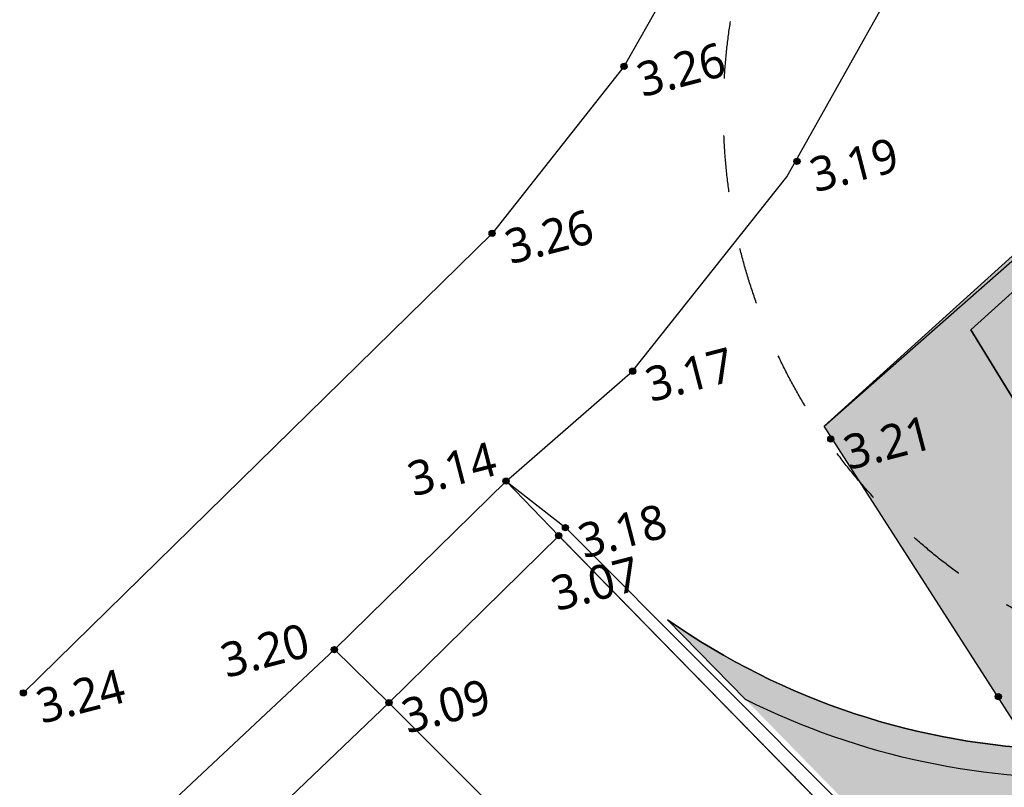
# Model space of a CAD drawing. Header units: millimetres. Extents: x 37875 to 299461, y 97699 to 271071.
# Tile 2 of 198: x 70307 to 80651, y 131351 to 139414. Entities that reach past the tile are written whole.
import ezdxf

# ---------------------------------------------------------------- set-up
doc = ezdxf.new("R2010")
doc.units = ezdxf.units.MM
for name, pattern in [('DASHDOTDOT_LINE', [1.25, 0.5, -0.25, 0, -0.25, 0, -0.25]), ('HIDDEN2X', [10, 5, -5]), ('VH-TROTTOIRBAND-SO', [15, 5, -2, 2, -2, 2, -2])]:
    doc.linetypes.add(name, pattern=pattern)
doc.layers.add('B-ME-IE-TERREINAFSCHEIDING_KUNSTMATIG_HEKWERK_RASTER-G', color=1, linetype='Continuous', lineweight=18, true_color=0xff0000)
doc.layers.add('N-ME-IE-TERREINAFSCHEIDING_KUNSTMATIG_HEKWERK_RASTER-G', color=30, linetype='IE-TERREINAFSCHEIDING_KUNSTMATIG-SO', lineweight=35, true_color=0xff7f00)
for name, color, linetype, true_color in [('Boom - stamprojectie', 7, 'HIDDEN2X', 0x009900), ('Terrein - Groen Solid', 7, 'Continuous', 0x6c9a5b), ('Terrein - Struyk Verwo - Hydro Lineo XL  0 Solid Grijs', 7, 'Continuous', 0xb6b7b4)]:
    doc.layers.add(name, color=color, linetype=linetype, true_color=true_color)
for name, color, linetype in [('Hoogte inmeting Buiten Perceel', 252, 'Continuous'), ('Terrein - Groen Gras', 10, 'Continuous'), ('Terrein - Straat Nieuw', 10, 'Continuous'), ('Terrein - Struyk Verwo - Hydro Lineo XL 0 Tegels', 250, 'Continuous'), ('Terrein - Struyk Verwo - Hydro Lineo XL 50 Tegels', 251, 'Continuous')]:
    doc.layers.add(name, color=color, linetype=linetype)
doc.layers.add('N-WE-VH-KANTOPSLUITING_TROTTOIRBAND_180X200-G', color=210, linetype='VH-TROTTOIRBAND-SO', lineweight=35)
doc.styles.add('20240327-SHE000-0150x1$0$Segoe UI', font='segoeui.ttf', dxfattribs={"height": 12})
doc.linetypes.add('IE-TERREINAFSCHEIDING_KUNSTMATIG-SO', pattern='A,4,[82,NLCS.SHX,S=0.75,R=90,X=0,Y=0],4,-2', length=10)

# ---------------------------------------------------------------- blocks, each defined once
blk = doc.blocks.new('20240327-SHE000-0150x1$0$detailpunt')
h = blk.add_hatch(color=256)
edge = h.paths.add_edge_path()
edge.add_arc((0, 0), 0.1623463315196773, 0, 360)
blk.add_circle((0, 0), 0.1623463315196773)
blk = doc.blocks.new('Hoogten Buitenperceel')
at = {"xscale": 200, "yscale": 200, "zscale": 200}
for p in [(-94549.20579475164, -44561.01976031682, 3255.672150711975), (-94549.20579475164, -44561.01976031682, 3255.672150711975), (-96331.59935900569, -45911.58112651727, 3261.704478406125), (-96331.59935900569, -45911.58112651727, 3261.704478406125), (-93041.84869909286, -45985.10346735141, 3189.290745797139), (-95266.77158033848, -47683.17561019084, 3165.718661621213), (-96844.02856463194, -48467.15994775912, 3141.25603530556), (-93430.75559157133, -48897.03126294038, 3213.867149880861), (-93430.75559157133, -48897.03126294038, 3213.867149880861), (-96452.63011664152, -49161.46109545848, 3065.482404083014), (-96363.02623921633, -49096.94950122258, 3179.158250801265), (-102310.1939154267, -49345.79034895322, 3242.169342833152), (-102310.1939154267, -49345.79034895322, 3242.169342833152), (-99034.31633388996, -49726.88479978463, 3197.580762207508), (-99034.31633388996, -49726.88479978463, 3197.580762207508), (-98619.5742508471, -50410.82059127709, 3091.018120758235), (-98619.5742508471, -50410.82059127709, 3091.018120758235), (-92406.71098461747, -51958.21146804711, 3094.530688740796), (-92406.71098461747, -51958.21146804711, 3094.530688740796)]:
    blk.add_blockref('20240327-SHE000-0150x1$0$detailpunt', p, dxfattribs=at)
at = {"style": '20240327-SHE000-0150x1$0$Segoe UI'}
for s, p in [('3.26', (-94442.93156430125, -44924.49616420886, 3255.672150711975)), ('3.26', (-96225.3251285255, -46275.05753040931, 3261.704478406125)), ('3.19', (-92935.57446861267, -46348.57987124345, 3189.290745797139)), ('3.17', (-95160.49734985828, -48046.65201402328, 3165.718661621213)), ('3.14', (-97827.0813601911, -48379.50504124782, 3141.25603530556)), ('3.21', (-93324.48136112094, -49260.50766683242, 3213.867149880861)), ('3.18', (-96256.75200876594, -49460.42590505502, 3179.158250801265)), ('3.24', (-102203.9196849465, -49709.26675284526, 3242.169342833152)), ('3.20', (-100206.8559495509, -49730.62323511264, 3197.580762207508)), ('3.07', (-96668.4475480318, -49923.32506216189, 3065.482404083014)), ('3.09', (-98513.3000203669, -50774.29699516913, 3091.018120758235)), ('3.09', (-98513.3000203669, -50774.29699516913, 3091.018120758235))]:
    blk.add_text(s, height=360, dxfattribs=at).set_placement(p)
blk = doc.blocks.new('Inmeting Terrein Buiten Perceel')
for p, q in [((-92.98906686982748, -42.94892187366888, 3.240788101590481), (-94.54651344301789, -44.55863398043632, 3.255655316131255)), ((-93.18450314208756, -46.11329059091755, 3.187879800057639), (-91.37941510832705, -44.23120259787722, 3.204381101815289)), ((-94.54651344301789, -44.55863398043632, 3.255655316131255), (-96.33159928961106, -45.91158108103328, 3.261704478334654)), ((-96.33159935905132, -45.91158112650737, 3.261704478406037), (-102.3101939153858, -49.34579034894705, 3.242169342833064)), ((-95.26677131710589, -47.68317544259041, 3.165718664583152), (-93.18450314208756, -46.11329059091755, 3.187879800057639)), ((-96.84402856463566, -48.46715994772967, 3.141256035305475), (-95.26677158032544, -47.68317561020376, 3.165718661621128))]:
    blk.add_line(p, q)
for points in [[(-96.33159935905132, -45.91158112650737, 3.261704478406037), (-102.3101939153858, -49.34579034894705, 3.242169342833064)], [(-101.2411055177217, -50.92875933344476, 3.171392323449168), (-99.0343163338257, -49.7268847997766, 3.197580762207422), (-96.84402856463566, -48.46715994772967, 3.141256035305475)], [(-96.84402856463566, -48.46715994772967, 3.141256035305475), (-96.36302623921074, -49.09694950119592, 3.17915825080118), (-93.1259851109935, -54.61626999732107, 3.169752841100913), (-91.66071500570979, -57.38215455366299, 3.201690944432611)], [(-96.84402856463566, -48.46715994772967, 3.141256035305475), (-96.45263011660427, -49.16146109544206, 3.065482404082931), (-93.27074659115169, -54.71503087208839, 2.995445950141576), (-91.79545163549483, -57.44264134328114, 3.070562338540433)], [(-96.45263011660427, -49.16146109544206, 3.065482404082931), (-98.61957425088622, -50.41082059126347, 3.091018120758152), (-100.8388617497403, -51.64700936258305, 3.037578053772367)], [(-94.00843150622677, -58.62307291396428, 0), (-95.30192028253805, -56.07065433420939, 3.169899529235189), (-98.61957425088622, -50.41082059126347, 3.091018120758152), (-99.0343163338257, -49.7268847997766, 3.197580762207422)]]:
    blk.add_polyline3d(points)

msp = doc.modelspace()

# ---------------------------------------------------------------- hatches: boundary and pattern name
at = {"layer": 'Terrein - Groen Gras'}
h = msp.add_hatch(dxfattribs=at)
h.set_pattern_fill('GRASS', color=256, scale=19.99999999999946, angle=44.55382537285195)
h.set_pattern_definition([(134.5538253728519, (-39679091.98138075, -435187456.3575751), (-507.984597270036, 3.955865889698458), [95.2499999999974, -623.1704895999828]), (89.55382537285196, (-39679091.98138075, -435187456.3575751), (-507.9845973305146, 3.955865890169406), [95.24999999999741, -412.7499999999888]), (179.5538253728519, (-39679091.98138075, -435187456.3575751), (-3.955865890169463, -507.9845973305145), [95.24999999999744, -412.7499999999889])])
edge = h.paths.add_edge_path()
edge.add_line((180648.3820131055, 218512.1338166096), (172867.4190995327, 218519.9035949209))
edge.add_line((172867.4190995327, 218519.9035949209), (172865.0225497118, 216119.9047914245))
edge.add_line((172865.0225497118, 216119.9047914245), (170214.0570780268, 216122.5519462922))
edge.add_line((170214.0570780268, 216122.5519462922), (170211.6605281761, 213722.5531427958))
edge.add_line((170211.6605281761, 213722.5531427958), (167560.6950564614, 213725.2002976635))
edge.add_line((167560.6950564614, 213725.2002976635), (167558.2985075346, 211325.2014942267))
edge.add_line((167558.2985075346, 211325.2014942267), (164907.333034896, 211327.8486490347))
edge.add_line((164907.333034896, 211327.8486490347), (164904.9364859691, 208927.849845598))
edge.add_line((164904.9364859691, 208927.849845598), (162253.9710133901, 208930.4970004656))
edge.add_line((162253.9710133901, 208930.4970004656), (162251.5744644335, 206530.4981969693))
edge.add_line((162251.5744644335, 206530.4981969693), (159600.6089917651, 206533.1453518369))
edge.add_line((159600.6089917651, 206533.1453518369), (159598.2124428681, 204133.146548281))
edge.add_line((159598.2124428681, 204133.146548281), (156947.2469702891, 204135.7937032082))
edge.add_line((156947.2469702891, 204135.7937032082), (156944.8504213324, 201735.7948996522))
edge.add_line((156944.8504213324, 201735.7948996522), (154293.8849487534, 201738.4420545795))
edge.add_line((154293.8849487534, 201738.4420545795), (154291.4883998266, 199338.4432510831))
edge.add_line((154291.4883998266, 199338.4432510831), (151640.5229271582, 199341.0904058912))
edge.add_line((151640.5229271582, 199341.0904058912), (151638.1263782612, 196941.0916023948))
edge.add_line((151638.1263782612, 196941.0916023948), (148987.1609056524, 196943.7387572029))
edge.add_line((148987.1609056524, 196943.7387572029), (148984.7643566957, 194543.7399537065))
edge.add_line((148984.7643566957, 194543.7399537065), (146333.7988840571, 194546.3871086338))
edge.add_line((146333.7988840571, 194546.3871086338), (146331.4023351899, 192146.3883051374))
edge.add_line((146331.4023351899, 192146.3883051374), (143680.4368625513, 192149.035460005))
edge.add_line((143680.4368625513, 192149.035460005), (143678.0403136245, 189749.0366565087))
edge.add_line((143678.0403136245, 189749.0366565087), (141027.0748409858, 189751.6838113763))
edge.add_line((141027.0748409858, 189751.6838113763), (141024.6782921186, 187351.68500788))
edge.add_line((141024.6782921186, 187351.68500788), (138373.7128194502, 187354.3321627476))
edge.add_line((138373.7128194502, 187354.3321627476), (138371.3162705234, 184954.3333593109))
edge.add_line((138371.3162705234, 184954.3333593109), (135720.3507979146, 184956.9805141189))
edge.add_line((135720.3507979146, 184956.9805141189), (135717.9542489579, 182556.9817106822))
edge.add_line((135717.9542489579, 182556.9817106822), (133066.9887763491, 182559.6288654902))
edge.add_line((133066.9887763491, 182559.6288654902), (133064.5922274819, 180159.6300619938))
edge.add_line((133064.5922274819, 180159.6300619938), (130413.6267547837, 180162.2772169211))
edge.add_line((130413.6267547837, 180162.2772169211), (130411.2302059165, 177762.2784134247))
edge.add_line((130411.2302059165, 177762.2784134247), (127760.2647332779, 177764.9255682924))
edge.add_line((127760.2647332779, 177764.9255682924), (127757.868184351, 175364.9267649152))
edge.add_line((127757.868184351, 175364.9267649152), (125106.902711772, 175367.5739197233))
edge.add_line((125106.902711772, 175367.5739197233), (125104.5061628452, 172967.5751162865))
edge.add_line((125104.5061628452, 172967.5751162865), (122453.5406902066, 172970.2222711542))
edge.add_line((122453.5406902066, 172970.2222711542), (122451.1441412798, 170570.2234677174))
edge.add_line((122451.1441412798, 170570.2234677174), (119800.1786686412, 170572.8706225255))
edge.add_line((119800.1786686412, 170572.8706225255), (119797.7821197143, 168172.8718190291))
edge.add_line((119797.7821197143, 168172.8718190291), (117146.8166470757, 168175.5189738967))
edge.add_line((117146.8166470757, 168175.5189738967), (117144.4200982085, 165775.5201704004))
edge.add_line((117144.4200982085, 165775.5201704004), (114493.4546255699, 165778.1673253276))
edge.add_line((114493.4546255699, 165778.1673253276), (114491.0580766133, 163378.1685218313))
edge.add_line((114491.0580766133, 163378.1685218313), (111840.0926040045, 163380.8156766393))
edge.add_line((111840.0926040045, 163380.8156766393), (111837.6960550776, 160980.8168732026))
edge.add_line((111837.6960550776, 160980.8168732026), (109186.730582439, 160983.4640280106))
edge.add_line((109186.730582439, 160983.4640280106), (109184.334033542, 158583.4652245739))
edge.add_line((109184.334033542, 158583.4652245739), (106533.3685609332, 158586.1123794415))
edge.add_line((106533.3685609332, 158586.1123794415), (106530.9720119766, 156186.1135760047))
edge.add_line((106530.9720119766, 156186.1135760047), (103880.0065393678, 156188.7607308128))
edge.add_line((103880.0065393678, 156188.7607308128), (103877.6099904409, 153788.7619273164))
edge.add_line((103877.6099904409, 153788.7619273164), (101226.6445178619, 153791.4090821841))
edge.add_line((101226.6445178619, 153791.4090821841), (101224.2479689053, 151391.4102786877))
edge.add_line((101224.2479689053, 151391.4102786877), (98573.28249626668, 151394.057433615))
edge.add_line((98573.28249626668, 151394.057433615), (98570.88594736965, 148994.0586301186))
edge.add_line((98570.88594736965, 148994.0586301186), (95919.92047473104, 148996.7057849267))
edge.add_line((95919.92047473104, 148996.7057849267), (95917.52392580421, 146596.7069814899))
edge.add_line((95917.52392580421, 146596.7069814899), (93266.55845322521, 146599.3541362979))
edge.add_line((93266.55845322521, 146599.3541362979), (93264.16190426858, 144199.3553328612))
edge.add_line((93264.16190426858, 144199.3553328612), (90613.19643165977, 144202.0024877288))
edge.add_line((90613.19643165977, 144202.0024877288), (90610.79988273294, 141802.0036842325))
edge.add_line((90610.79988273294, 141802.0036842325), (87959.83441009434, 141804.6508391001))
edge.add_line((87959.83441009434, 141804.6508391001), (87957.4378611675, 139404.6520355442))
edge.add_line((87957.4378611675, 139404.6520355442), (85306.4723885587, 139407.2991904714))
edge.add_line((85306.4723885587, 139407.2991904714), (85304.07583966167, 137007.3003869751))
edge.add_line((85304.07583966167, 137007.3003869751), (82653.11036702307, 137009.9475419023))
edge.add_line((82653.11036702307, 137009.9475419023), (82650.71381812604, 134609.9487384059))
edge.add_line((82650.71381812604, 134609.9487384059), (87332.09341516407, 134605.2740879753))
edge.add_line((87332.09341516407, 134605.2740879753), (85359.68707873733, 132834.8416022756))
edge.add_arc((81441.2781084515, 139326.7513992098), 7582.79774687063, 266.13678749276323, 301.11448373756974, ccw=False)
edge.add_line((80930.38938012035, 131761.1837154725), (78757.49216457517, 135144.984072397))
edge.add_line((78757.49216457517, 135144.984072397), (118689.7143149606, 171255.2339764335))
edge.add_line((118689.7143149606, 171255.2339764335), (156973.782726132, 205814.5540781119))
edge.add_line((156973.782726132, 205814.5540781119), (153511.0574197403, 209482.0918696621))
edge.add_line((153511.0574197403, 209482.0918696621), (153932.5055490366, 209881.6919413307))
edge.add_line((153932.5055490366, 209881.6919413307), (154005.5292211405, 209800.870763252))
edge.add_line((154005.5292211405, 209800.870763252), (153730.9916272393, 209552.8201443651))
edge.add_line((153730.9916272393, 209552.8201443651), (157115.0451342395, 205807.415630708))
edge.add_line((157115.0451342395, 205807.415630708), (104682.8190413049, 158433.772023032))
edge.add_line((104682.8190413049, 158433.772023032), (104930.8696601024, 158159.2344290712))
edge.add_line((104930.8696601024, 158159.2344290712), (140954.6624492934, 190707.5057534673))
edge.add_line((140954.6624492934, 190707.5057534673), (157637.633347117, 205780.9286556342))
edge.add_line((157637.633347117, 205780.9286556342), (153932.505548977, 209881.6919413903))
edge.add_line((153932.505548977, 209881.6919413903), (172359.7962665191, 226599.3438772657))
edge.add_line((172359.7962665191, 226599.3438772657), (175380.5902263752, 229824.2396961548))
edge.add_line((175380.5902263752, 229824.2396961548), (177135.7002977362, 231808.9890902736))
edge.add_line((177135.7002977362, 231808.9890902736), (177704.9595409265, 232421.7713981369))
edge.add_line((177704.9595409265, 232421.7713981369), (180633.4157383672, 235198.4151302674))
edge.add_line((180633.4157383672, 235198.4151302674), (182016.3972968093, 236509.7023127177))
edge.add_line((182016.3972968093, 236509.7023127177), (184073.5918112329, 234350.7135566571))
edge.add_arc((177711.7653395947, 228661.7032455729), 8534.499069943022, -31.61321906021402, 41.80440894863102, ccw=False)
edge.add_arc((161043.4009907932, 237963.7274921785), 27617.38179850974, 315.22501723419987, 330.07910017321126, ccw=False)
at = {"layer": 'Terrein - Groen Solid'}
h = msp.add_hatch(color=256, dxfattribs=at)
h.dxf.hatch_style = 1
edge = h.paths.add_edge_path()
edge.add_line((180648.3820131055, 218512.1338166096), (172867.4190995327, 218519.9035949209))
edge.add_line((172867.4190995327, 218519.9035949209), (172865.0225497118, 216119.9047914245))
edge.add_line((172865.0225497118, 216119.9047914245), (170214.0570780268, 216122.5519462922))
edge.add_line((170214.0570780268, 216122.5519462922), (170211.6605281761, 213722.5531427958))
edge.add_line((170211.6605281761, 213722.5531427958), (167560.6950564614, 213725.2002976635))
edge.add_line((167560.6950564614, 213725.2002976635), (167558.2985075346, 211325.2014942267))
edge.add_line((167558.2985075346, 211325.2014942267), (164907.333034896, 211327.8486490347))
edge.add_line((164907.333034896, 211327.8486490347), (164904.9364859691, 208927.849845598))
edge.add_line((164904.9364859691, 208927.849845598), (162253.9710133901, 208930.4970004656))
edge.add_line((162253.9710133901, 208930.4970004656), (162251.5744644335, 206530.4981969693))
edge.add_line((162251.5744644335, 206530.4981969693), (159600.6089917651, 206533.1453518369))
edge.add_line((159600.6089917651, 206533.1453518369), (159598.2124428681, 204133.146548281))
edge.add_line((159598.2124428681, 204133.146548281), (156947.2469702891, 204135.7937032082))
edge.add_line((156947.2469702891, 204135.7937032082), (156944.8504213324, 201735.7948996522))
edge.add_line((156944.8504213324, 201735.7948996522), (154293.8849487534, 201738.4420545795))
edge.add_line((154293.8849487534, 201738.4420545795), (154291.4883998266, 199338.4432510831))
edge.add_line((154291.4883998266, 199338.4432510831), (151640.5229271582, 199341.0904058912))
edge.add_line((151640.5229271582, 199341.0904058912), (151638.1263782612, 196941.0916023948))
edge.add_line((151638.1263782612, 196941.0916023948), (148987.1609056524, 196943.7387572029))
edge.add_line((148987.1609056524, 196943.7387572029), (148984.7643566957, 194543.7399537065))
edge.add_line((148984.7643566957, 194543.7399537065), (146333.7988840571, 194546.3871086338))
edge.add_line((146333.7988840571, 194546.3871086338), (146331.4023351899, 192146.3883051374))
edge.add_line((146331.4023351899, 192146.3883051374), (143680.4368625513, 192149.035460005))
edge.add_line((143680.4368625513, 192149.035460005), (143678.0403136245, 189749.0366565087))
edge.add_line((143678.0403136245, 189749.0366565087), (141027.0748409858, 189751.6838113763))
edge.add_line((141027.0748409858, 189751.6838113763), (141024.6782921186, 187351.68500788))
edge.add_line((141024.6782921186, 187351.68500788), (138373.7128194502, 187354.3321627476))
edge.add_line((138373.7128194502, 187354.3321627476), (138371.3162705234, 184954.3333593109))
edge.add_line((138371.3162705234, 184954.3333593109), (135720.3507979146, 184956.9805141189))
edge.add_line((135720.3507979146, 184956.9805141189), (135717.9542489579, 182556.9817106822))
edge.add_line((135717.9542489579, 182556.9817106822), (133066.9887763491, 182559.6288654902))
edge.add_line((133066.9887763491, 182559.6288654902), (133064.5922274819, 180159.6300619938))
edge.add_line((133064.5922274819, 180159.6300619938), (130413.6267547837, 180162.2772169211))
edge.add_line((130413.6267547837, 180162.2772169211), (130411.2302059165, 177762.2784134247))
edge.add_line((130411.2302059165, 177762.2784134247), (127760.2647332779, 177764.9255682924))
edge.add_line((127760.2647332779, 177764.9255682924), (127757.868184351, 175364.9267649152))
edge.add_line((127757.868184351, 175364.9267649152), (125106.902711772, 175367.5739197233))
edge.add_line((125106.902711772, 175367.5739197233), (125104.5061628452, 172967.5751162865))
edge.add_line((125104.5061628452, 172967.5751162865), (122453.5406902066, 172970.2222711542))
edge.add_line((122453.5406902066, 172970.2222711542), (122451.1441412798, 170570.2234677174))
edge.add_line((122451.1441412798, 170570.2234677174), (119800.1786686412, 170572.8706225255))
edge.add_line((119800.1786686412, 170572.8706225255), (119797.7821197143, 168172.8718190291))
edge.add_line((119797.7821197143, 168172.8718190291), (117146.8166470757, 168175.5189738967))
edge.add_line((117146.8166470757, 168175.5189738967), (117144.4200982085, 165775.5201704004))
edge.add_line((117144.4200982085, 165775.5201704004), (114493.4546255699, 165778.1673253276))
edge.add_line((114493.4546255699, 165778.1673253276), (114491.0580766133, 163378.1685218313))
edge.add_line((114491.0580766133, 163378.1685218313), (111840.0926040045, 163380.8156766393))
edge.add_line((111840.0926040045, 163380.8156766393), (111837.6960550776, 160980.8168732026))
edge.add_line((111837.6960550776, 160980.8168732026), (109186.730582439, 160983.4640280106))
edge.add_line((109186.730582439, 160983.4640280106), (109184.334033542, 158583.4652245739))
edge.add_line((109184.334033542, 158583.4652245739), (106533.3685609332, 158586.1123794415))
edge.add_line((106533.3685609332, 158586.1123794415), (106530.9720119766, 156186.1135760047))
edge.add_line((106530.9720119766, 156186.1135760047), (103880.0065393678, 156188.7607308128))
edge.add_line((103880.0065393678, 156188.7607308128), (103877.6099904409, 153788.7619273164))
edge.add_line((103877.6099904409, 153788.7619273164), (101226.6445178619, 153791.4090821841))
edge.add_line((101226.6445178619, 153791.4090821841), (101224.2479689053, 151391.4102786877))
edge.add_line((101224.2479689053, 151391.4102786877), (98573.28249626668, 151394.057433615))
edge.add_line((98573.28249626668, 151394.057433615), (98570.88594736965, 148994.0586301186))
edge.add_line((98570.88594736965, 148994.0586301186), (95919.92047473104, 148996.7057849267))
edge.add_line((95919.92047473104, 148996.7057849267), (95917.52392580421, 146596.7069814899))
edge.add_line((95917.52392580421, 146596.7069814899), (93266.55845322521, 146599.3541362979))
edge.add_line((93266.55845322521, 146599.3541362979), (93264.16190426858, 144199.3553328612))
edge.add_line((93264.16190426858, 144199.3553328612), (90613.19643165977, 144202.0024877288))
edge.add_line((90613.19643165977, 144202.0024877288), (90610.79988273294, 141802.0036842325))
edge.add_line((90610.79988273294, 141802.0036842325), (87959.83441009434, 141804.6508391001))
edge.add_line((87959.83441009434, 141804.6508391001), (87957.4378611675, 139404.6520355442))
edge.add_line((87957.4378611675, 139404.6520355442), (85306.4723885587, 139407.2991904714))
edge.add_line((85306.4723885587, 139407.2991904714), (85304.07583966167, 137007.3003869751))
edge.add_line((85304.07583966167, 137007.3003869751), (82653.11036702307, 137009.9475419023))
edge.add_line((82653.11036702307, 137009.9475419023), (82650.71381812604, 134609.9487384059))
edge.add_line((82650.71381812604, 134609.9487384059), (87332.09341516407, 134605.2740879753))
edge.add_line((87332.09341516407, 134605.2740879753), (85359.68707873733, 132834.8416022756))
edge.add_arc((81441.2781084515, 139326.7513992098), 7582.79774687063, 266.13678749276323, 301.11448373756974, ccw=False)
edge.add_line((80930.38938012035, 131761.1837154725), (78757.49216457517, 135144.984072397))
edge.add_line((78757.49216457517, 135144.984072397), (118689.7143149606, 171255.2339764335))
edge.add_line((118689.7143149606, 171255.2339764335), (156973.782726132, 205814.5540781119))
edge.add_line((156973.782726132, 205814.5540781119), (153511.0574197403, 209482.0918696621))
edge.add_line((153511.0574197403, 209482.0918696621), (153932.5055490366, 209881.6919413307))
edge.add_line((153932.5055490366, 209881.6919413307), (154005.5292211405, 209800.870763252))
edge.add_line((154005.5292211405, 209800.870763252), (153730.9916272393, 209552.8201443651))
edge.add_line((153730.9916272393, 209552.8201443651), (157115.0451342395, 205807.415630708))
edge.add_line((157115.0451342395, 205807.415630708), (104682.8190413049, 158433.772023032))
edge.add_line((104682.8190413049, 158433.772023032), (104930.8696601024, 158159.2344290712))
edge.add_line((104930.8696601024, 158159.2344290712), (140954.6624492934, 190707.5057534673))
edge.add_line((140954.6624492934, 190707.5057534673), (157637.633347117, 205780.9286556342))
edge.add_line((157637.633347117, 205780.9286556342), (153932.505548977, 209881.6919413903))
edge.add_line((153932.505548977, 209881.6919413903), (172359.7962665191, 226599.3438772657))
edge.add_line((172359.7962665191, 226599.3438772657), (175380.5902263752, 229824.2396961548))
edge.add_line((175380.5902263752, 229824.2396961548), (177135.7002977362, 231808.9890902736))
edge.add_line((177135.7002977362, 231808.9890902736), (177704.9595409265, 232421.7713981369))
edge.add_line((177704.9595409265, 232421.7713981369), (180633.4157383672, 235198.4151302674))
edge.add_line((180633.4157383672, 235198.4151302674), (182016.3972968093, 236509.7023127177))
edge.add_line((182016.3972968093, 236509.7023127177), (184073.5918112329, 234350.7135566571))
edge.add_arc((177711.7653395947, 228661.7032455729), 8534.499069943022, -31.61321906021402, 41.80440894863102, ccw=False)
edge.add_arc((161043.4009907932, 237963.7274921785), 27617.38179850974, 315.22501723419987, 330.07910017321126, ccw=False)
at = {"layer": 'Terrein - Struyk Verwo - Hydro Lineo XL  0 Solid Grijs'}
h = msp.add_hatch(color=256, dxfattribs=at)
h.dxf.hatch_style = 1
edge = h.paths.add_edge_path()
edge.add_line((86667.08133857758, 133605.2315811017), (85553.45141666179, 132605.6370480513))
edge.add_arc((81444.42927917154, 139289.8482107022), 7846.192821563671, 243.3934766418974, 301.58052010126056, ccw=False)
edge.add_line((77930.42639436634, 132274.5416944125), (80589.90902188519, 129555.3623258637))
edge.add_line((80589.90902187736, 129555.3623257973), (82707.80905655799, 127281.1426959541))
edge.add_arc((76828.5005625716, 122246.2177695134), 7740.590247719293, 29.620857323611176, 40.57610376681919, ccw=False)
edge.add_line((83557.5122594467, 126072.0691735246), (86684.82578860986, 128897.670816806))
edge.add_line((86684.8257886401, 128897.6708168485), (87194.49644631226, 128897.1618787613))
edge.add_line((87194.49644633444, 128897.1618787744), (87704.1671040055, 128896.6529408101))
edge.add_line((87704.16710396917, 128896.6529408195), (88304.16680482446, 128896.0538035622))
edge.add_line((88304.16680481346, 128896.0538035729), (100304.160822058, 128884.0710590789))
edge.add_line((100304.1608220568, 128884.071059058), (100316.4730919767, 141214.0649118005))
edge.add_line((100316.4730919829, 141214.0649117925), (102716.471895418, 141211.6683628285))
edge.add_line((102716.4718954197, 141211.6683628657), (102718.6415632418, 143384.4594897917))
edge.add_line((102718.6415632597, 143384.4594897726), (105118.6403666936, 143382.0629409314))
edge.add_line((105118.6403666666, 143382.0629409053), (105120.810034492, 145554.8540674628))
edge.add_line((105120.8100345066, 145554.8540674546), (107520.8088379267, 145552.4575185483))
edge.add_line((107520.8088379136, 145552.4575185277), (107522.9785057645, 147725.2486454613))
edge.add_line((107522.9785057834, 147725.2486454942), (109922.9773092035, 147722.8520965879))
edge.add_line((109922.9773091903, 147722.8520965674), (109925.1469770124, 149895.6432234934))
edge.add_line((109925.1469770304, 149895.6432234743), (112325.1457804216, 149893.2466745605))
edge.add_line((112325.1457804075, 149893.246674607), (112327.3154482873, 152066.0378015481))
edge.add_line((112327.3154483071, 152066.0378015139), (114727.3142517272, 152063.6412526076))
edge.add_line((114727.3142517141, 152063.6412525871), (114729.4839195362, 154236.4323795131))
edge.add_line((114729.4839195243, 154236.4323795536), (117129.4827229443, 154234.0358306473))
edge.add_line((117129.482722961, 154234.0358306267), (117131.6523907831, 156406.8269575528))
edge.add_line((117131.652390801, 156406.8269575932), (119531.6511942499, 156404.4304086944))
edge.add_line((119531.6511942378, 156404.4304086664), (119533.8208620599, 158577.2215355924))
edge.add_line((119533.8208620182, 158577.2215355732), (121933.8196654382, 158574.824986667))
edge.add_line((121933.8196654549, 158574.8249867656), (121935.9893333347, 160747.6161137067))
edge.add_line((121935.9893333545, 160747.6161136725), (124335.9881367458, 160745.2195647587))
edge.add_line((124335.9881367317, 160745.2195647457), (124338.1578045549, 162918.0106915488))
edge.add_line((124338.1578045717, 162918.0106915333), (126738.1566079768, 162915.6141426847))
edge.add_line((126738.1566079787, 162915.6141426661), (126740.3262758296, 165088.4052695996))
edge.add_line((126740.3262758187, 165088.405269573), (128840.325228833, 165086.3082892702))
edge.add_line((128840.3252288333, 165086.3082893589), (128842.22368819, 166987.5005254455))
edge.add_line((128842.2236882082, 166987.5005254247), (131402.3725807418, 166984.9440566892))
edge.add_line((131402.37258073, 166984.9440566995), (131404.427388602, 169042.7098743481))
edge.add_line((131404.4273885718, 169042.7098743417), (144004.463143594, 169030.1279505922))
edge.add_line((144004.4631436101, 169030.1279505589), (144011.6946662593, 176229.9630641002))
edge.add_line((144011.6946662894, 176229.9630640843), (144743.5703354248, 176229.2322404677))
edge.add_line((144743.5703354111, 176229.2322405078), (144748.6929587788, 181359.2296829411))
edge.add_line((144748.6929587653, 181359.2296829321), (147148.6917620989, 181356.8331340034))
edge.add_line((147148.6917621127, 181356.8331340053), (147146.1356067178, 183525.3544100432))
edge.add_line((147146.1356067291, 183525.3544100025), (149250.856114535, 183523.2527149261))
edge.add_line((149250.8561144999, 183523.2527150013), (149252.7588422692, 185428.7195165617))
edge.add_line((149252.7588422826, 185428.7195165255), (150742.1267036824, 186774.3853054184))
edge.add_line((150742.1267036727, 186774.3853053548), (152231.4945650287, 188120.0510942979))
edge.add_line((152231.494565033, 188120.051094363), (156810.2413640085, 192257.0162344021))
edge.add_line((156810.2413640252, 192257.0162344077), (163444.5160833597, 192250.3914444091))
edge.add_line((163444.5160833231, 192250.3914443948), (163441.5203737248, 189250.3929401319))
edge.add_line((163441.520373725, 189250.3929401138), (170341.516933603, 189243.5028081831))
edge.add_line((170341.5169336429, 189243.502808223), (170348.4391517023, 195473.9171884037))
edge.add_line((170348.4391516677, 195473.9171883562), (170355.5315828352, 199518.5186944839))
edge.add_line((170355.5315828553, 199518.5186945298), (170350.7942035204, 202007.1107801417))
edge.add_line((170350.7942035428, 202007.1107800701), (170349.695555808, 203444.3957816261))
edge.add_line((170349.6955557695, 203444.395781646), (170348.1431030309, 204488.7258807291))
edge.add_line((170348.1431030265, 204488.7258807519), (176318.2164821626, 209882.758946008))
edge.add_line((176318.2164821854, 209882.7589460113), (179818.2147444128, 209879.2639853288))
edge.add_line((179818.214744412, 209879.2639853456), (179820.5240697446, 213047.289544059))
edge.add_line((179820.5240697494, 213047.2895440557), (183321.3764702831, 213043.7937239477))
edge.add_line((183321.3764702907, 213043.7937239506), (183323.5461382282, 215216.5848509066))
edge.add_line((183323.5461381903, 215216.5848508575), (185723.5449416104, 215214.1883019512))
edge.add_line((185723.5449416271, 215214.1883019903), (185725.714609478, 217386.9794289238))
edge.add_line((185725.7146094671, 217386.9794288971), (188125.7134128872, 217384.5828799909))
edge.add_line((188125.7134129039, 217384.5828799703), (188127.4155854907, 219089.2058046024))
edge.add_line((188127.4155854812, 219089.2058046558), (190527.4143889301, 219086.809255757))
edge.add_line((190527.414388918, 219086.809255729), (190529.6392722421, 221314.8953638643))
edge.add_line((190529.6392722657, 221314.8953638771), (192629.6382252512, 221312.7983835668))
edge.add_line((192629.6382252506, 221312.7983835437), (192632.7343676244, 224413.397754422))
edge.add_arc((185176.2764753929, 229285.2663065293), 8906.956129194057, 326.8403740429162, 364.3411159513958)
edge.add_arc((185113.2463353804, 229290.6587827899), 8969.40300132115, 364.2762912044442, 398.9877143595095)
edge.add_line((192084.9918430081, 234933.7922011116), (188484.377384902, 238908.3049918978))
edge.add_line((188484.3773848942, 238908.3049919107), (186712.6955498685, 240962.5423860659))
edge.add_line((186712.6955498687, 240962.5423860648), (182234.0977548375, 236716.1170827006))
edge.add_line((182234.0977547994, 236716.1170827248), (184294.0275854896, 234554.2576613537))
edge.add_arc((177711.7653394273, 228661.70324559), 8834.499070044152, -31.58431276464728, 41.83545197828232, ccw=False)
edge.add_arc((161043.4012263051, 237963.7273376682), 27917.38151726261, 314.9676340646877, 330.0700607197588, ccw=False)
edge.add_line((180772.8165684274, 218212.0094114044), (177997.1169734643, 218214.7811249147))
edge.add_line((177997.1169734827, 218214.7811249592), (177995.0199930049, 216114.7821681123))
edge.add_line((177995.0199929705, 216114.7821681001), (175344.0545203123, 216117.4293229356))
edge.add_line((175344.0545203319, 216117.4293229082), (175341.6579714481, 213717.4305194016))
edge.add_line((175341.6579714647, 213717.4305194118), (172690.6924988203, 213720.0776743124))
edge.add_line((172690.6924988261, 213720.0776743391), (172688.2959499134, 211320.078870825))
edge.add_line((172688.2959498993, 211320.0788708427), (170037.3304772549, 211322.7260257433))
edge.add_line((170037.3304772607, 211322.7260257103), (170034.9339283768, 208922.7272222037))
edge.add_line((170034.9339283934, 208922.727222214), (167383.9684557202, 208925.3743771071))
edge.add_line((167383.9684556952, 208925.3743770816), (167381.5719068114, 206525.375573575))
edge.add_line((167381.571906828, 206525.3755735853), (164730.6064341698, 206528.0227284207))
edge.add_line((164730.6064341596, 206528.0227284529), (164728.2098852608, 204128.023925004))
edge.add_line((164728.2098852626, 204128.0239250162), (162077.2444126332, 204130.6710798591))
edge.add_line((162077.244412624, 204130.6710798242), (162074.8478637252, 201730.6722763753))
edge.add_line((162074.8478637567, 201730.6722763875), (159423.8823910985, 201733.3194312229))
edge.add_line((159423.8823910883, 201733.3194311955), (159421.4858422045, 199333.3206276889))
edge.add_line((159421.4858421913, 199333.3206276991), (156770.5203695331, 199335.9677825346))
edge.add_line((156770.5203695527, 199335.9677825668), (156768.1238206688, 196935.9689790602))
edge.add_line((156768.1238206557, 196935.9689790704), (154117.1583479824, 196938.6161339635))
edge.add_line((154117.1583479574, 196938.6161339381), (154114.7617990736, 194538.6173304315))
edge.add_line((154114.7617990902, 194538.6173304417), (151463.796326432, 194541.2644852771))
edge.add_line((151463.7963264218, 194541.2644852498), (151461.399777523, 192141.2656818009))
edge.add_line((151461.3997775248, 192141.265681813), (148810.4343048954, 192143.9128366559))
edge.add_line((148810.434304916, 192143.9128366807), (148808.0377560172, 189743.9140332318))
edge.add_line((148808.037756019, 189743.9140332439), (146157.0722833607, 189746.5611880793))
edge.add_line((146157.0722833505, 189746.5611880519), (146154.6757344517, 187346.5623846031))
edge.add_line((146154.6757344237, 187346.5623845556), (143503.7102617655, 187349.209539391))
edge.add_line((143503.7102617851, 187349.2095393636), (143501.3137129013, 184949.210735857))
edge.add_line((143501.3137128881, 184949.2107358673), (140850.3482402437, 184951.8578907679))
edge.add_line((140850.3482402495, 184951.8578908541), (140847.9516913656, 182551.8590873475))
edge.add_line((140847.9516913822, 182551.8590872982), (138196.986218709, 182554.5062421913))
edge.add_line((138196.9862187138, 182554.5062422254), (138194.58966983, 180154.5074387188))
edge.add_line((138194.5896698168, 180154.5074386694), (135543.6241971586, 180157.1545935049))
edge.add_line((135543.6241971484, 180157.1545934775), (135541.2276482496, 177757.1557900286))
edge.add_line((135541.2276482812, 177757.1557900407), (132890.2621756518, 177759.8029448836))
edge.add_line((132890.2621756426, 177759.802944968), (132887.8656267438, 175359.8041415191))
edge.add_line((132887.8656267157, 175359.8041414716), (130236.9001540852, 175362.4512964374))
edge.add_line((130236.9001541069, 175362.4512964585), (130234.5036052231, 172962.4524929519))
edge.add_line((130234.5036052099, 172962.4524929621), (127583.5381325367, 172965.0996478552))
edge.add_line((127583.5381325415, 172965.0996478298), (127581.1415836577, 170565.1008443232))
edge.add_line((127581.1415836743, 170565.1008443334), (124930.1761110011, 170567.7479992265))
edge.add_line((124930.1761109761, 170567.7479992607), (124927.7795620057, 168167.7491957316))
edge.add_line((124927.7795620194, 168167.7491957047), (122276.8140894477, 168170.3963505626))
edge.add_line((122276.8140894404, 168170.3963505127), (122274.4175405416, 165770.3975470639))
edge.add_line((122274.4175405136, 165770.397547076), (119623.4520678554, 165773.0447019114))
edge.add_line((119623.452067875, 165773.044701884), (119621.0555189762, 163373.0458984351))
edge.add_line((119621.0555190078, 163373.0458984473), (116970.0900463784, 163375.6930532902))
edge.add_line((116970.0900463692, 163375.6930533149), (116967.6934974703, 160975.694249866))
edge.add_line((116967.6934974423, 160975.6942498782), (114316.7280247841, 160978.3414047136))
edge.add_line((114316.7280248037, 160978.3414046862), (114314.3314759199, 158578.3426011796))
edge.add_line((114314.3314759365, 158578.3426011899), (111663.3660032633, 158580.989756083))
edge.add_line((111663.3660032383, 158580.9897560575), (111660.9694543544, 156180.9909525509))
edge.add_line((111660.9694543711, 156180.9909525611), (109010.0039817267, 156183.6381074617))
edge.add_line((109010.0039817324, 156183.6381074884), (109007.6074328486, 153783.6393039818))
edge.add_line((109007.6074328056, 153783.639303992), (106356.6419601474, 153786.2864588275))
edge.add_line((106356.641960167, 153786.2864588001), (106354.2454112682, 151386.2876553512))
edge.add_line((106354.2454112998, 151386.2876553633), (103703.2799386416, 151388.9348101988))
edge.add_line((103703.2799386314, 151388.9348101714), (103700.8833897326, 148988.9360067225))
edge.add_line((103700.8833897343, 148988.9360067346), (101049.917917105, 148991.5831615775))
edge.add_line((101049.9179170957, 148991.5831616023), (101047.5213682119, 146591.5843580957))
edge.add_line((101047.5213682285, 146591.5843581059), (98396.5558955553, 146594.231512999))
edge.add_line((98396.5558955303, 146594.2315129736), (98394.15934664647, 144194.2327094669))
edge.add_line((98394.15934666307, 144194.2327094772), (95743.19387398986, 144196.8798643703))
edge.add_line((95743.19387396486, 144196.8798643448), (95740.79732508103, 141796.8810608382))
edge.add_line((95740.79732509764, 141796.8810608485), (93089.83185246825, 141799.5282156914))
edge.add_line((93089.83185245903, 141799.5282157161), (93087.43530356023, 139399.5294122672))
edge.add_line((93087.4353035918, 139399.5294122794), (90436.46983093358, 139402.1765671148))
edge.add_line((90436.46983089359, 139402.1765670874), (90434.07328199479, 137002.1777636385))
edge.add_line((90434.07328202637, 137002.1777636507), (87783.10780939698, 137004.8249184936))
edge.add_line((87783.10780938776, 137004.8249184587), (87780.71126049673, 134604.8261141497))
edge.add_line((87780.71126052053, 134604.8261141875), (86667.08133860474, 133605.2315811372))
h = msp.add_hatch(color=256, dxfattribs=at)
h.dxf.hatch_style = 1
edge = h.paths.add_edge_path()
edge.add_arc((81444.42983038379, 139289.8459557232), 7546.190609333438, 234.9644341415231, 301.3766095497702)
edge.add_line((85373.4379945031, 132847.1844281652), (87332.0934143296, 134605.2740879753))
edge.add_line((87332.0934143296, 134605.2740879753), (87780.71126052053, 134604.8261141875))
edge.add_line((87780.71126052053, 134604.8261141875), (85553.45141666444, 132605.6370480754))
edge.add_arc((81444.42927925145, 139289.8482104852), 7846.19282132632, 243.3934766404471, 301.58052010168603, ccw=False)
edge.add_line((77930.42639436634, 132274.5416944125), (77112.27644824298, 133111.0564475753))
at = {"layer": 'Terrein - Struyk Verwo - Hydro Lineo XL 50 Tegels'}
h = msp.add_hatch(dxfattribs=at)
h.set_pattern_fill('AVH-PLANKEN_02-SO', color=256, scale=40, angle=359.9427865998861, pattern_type=2)
h.set_pattern_definition([(359.9427865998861, (-39679091.96540376, -435187440.3575831), (0.07988496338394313, 79.99996011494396), []), (89.94278659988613, (-39679091.96540376, -435187440.3575831), (-159.84015030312, 160.1596901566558), [79.99999999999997, -559.9999999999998]), (89.94278659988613, (-39678771.88567834, -435187360.6771628), (-159.84015030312, 160.1596901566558), [79.99999999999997, -559.9999999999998])])
edge = h.paths.add_edge_path()
edge.add_line((86667.08133857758, 133605.2315811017), (85553.45141666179, 132605.6370480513))
edge.add_arc((81444.42927917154, 139289.8482107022), 7846.192821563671, 243.3934766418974, 301.58052010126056, ccw=False)
edge.add_line((77930.42639436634, 132274.5416944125), (80589.90902188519, 129555.3623258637))
edge.add_line((80589.90902187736, 129555.3623257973), (82707.80905655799, 127281.1426959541))
edge.add_arc((76828.5005625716, 122246.2177695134), 7740.590247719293, 29.620857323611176, 40.57610376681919, ccw=False)
edge.add_line((83557.5122594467, 126072.0691735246), (86684.82578860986, 128897.670816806))
edge.add_line((86684.8257886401, 128897.6708168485), (87194.49644631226, 128897.1618787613))
edge.add_line((87194.49644633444, 128897.1618787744), (87704.1671040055, 128896.6529408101))
edge.add_line((87704.16710396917, 128896.6529408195), (88304.16680482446, 128896.0538035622))
edge.add_line((88304.16680481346, 128896.0538035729), (100304.160822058, 128884.0710590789))
edge.add_line((100304.1608220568, 128884.071059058), (100316.4730919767, 141214.0649118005))
edge.add_line((100316.4730919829, 141214.0649117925), (102716.471895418, 141211.6683628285))
edge.add_line((102716.4718954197, 141211.6683628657), (102718.6415632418, 143384.4594897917))
edge.add_line((102718.6415632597, 143384.4594897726), (105118.6403666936, 143382.0629409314))
edge.add_line((105118.6403666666, 143382.0629409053), (105120.810034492, 145554.8540674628))
edge.add_line((105120.8100345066, 145554.8540674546), (107520.8088379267, 145552.4575185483))
edge.add_line((107520.8088379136, 145552.4575185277), (107522.9785057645, 147725.2486454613))
edge.add_line((107522.9785057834, 147725.2486454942), (109922.9773092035, 147722.8520965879))
edge.add_line((109922.9773091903, 147722.8520965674), (109925.1469770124, 149895.6432234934))
edge.add_line((109925.1469770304, 149895.6432234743), (112325.1457804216, 149893.2466745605))
edge.add_line((112325.1457804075, 149893.246674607), (112327.3154482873, 152066.0378015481))
edge.add_line((112327.3154483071, 152066.0378015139), (114727.3142517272, 152063.6412526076))
edge.add_line((114727.3142517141, 152063.6412525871), (114729.4839195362, 154236.4323795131))
edge.add_line((114729.4839195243, 154236.4323795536), (117129.4827229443, 154234.0358306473))
edge.add_line((117129.482722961, 154234.0358306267), (117131.6523907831, 156406.8269575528))
edge.add_line((117131.652390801, 156406.8269575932), (119531.6511942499, 156404.4304086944))
edge.add_line((119531.6511942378, 156404.4304086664), (119533.8208620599, 158577.2215355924))
edge.add_line((119533.8208620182, 158577.2215355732), (121933.8196654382, 158574.824986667))
edge.add_line((121933.8196654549, 158574.8249867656), (121935.9893333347, 160747.6161137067))
edge.add_line((121935.9893333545, 160747.6161136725), (124335.9881367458, 160745.2195647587))
edge.add_line((124335.9881367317, 160745.2195647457), (124338.1578045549, 162918.0106915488))
edge.add_line((124338.1578045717, 162918.0106915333), (126738.1566079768, 162915.6141426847))
edge.add_line((126738.1566079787, 162915.6141426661), (126740.3262758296, 165088.4052695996))
edge.add_line((126740.3262758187, 165088.405269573), (128840.325228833, 165086.3082892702))
edge.add_line((128840.3252288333, 165086.3082893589), (128842.22368819, 166987.5005254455))
edge.add_line((128842.2236882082, 166987.5005254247), (131402.3725807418, 166984.9440566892))
edge.add_line((131402.37258073, 166984.9440566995), (131404.427388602, 169042.7098743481))
edge.add_line((131404.4273885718, 169042.7098743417), (144004.463143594, 169030.1279505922))
edge.add_line((144004.4631436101, 169030.1279505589), (144011.6946662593, 176229.9630641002))
edge.add_line((144011.6946662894, 176229.9630640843), (144743.5703354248, 176229.2322404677))
edge.add_line((144743.5703354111, 176229.2322405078), (144748.6929587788, 181359.2296829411))
edge.add_line((144748.6929587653, 181359.2296829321), (147148.6917620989, 181356.8331340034))
edge.add_line((147148.6917621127, 181356.8331340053), (147146.1356067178, 183525.3544100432))
edge.add_line((147146.1356067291, 183525.3544100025), (149250.856114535, 183523.2527149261))
edge.add_line((149250.8561144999, 183523.2527150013), (149252.7588422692, 185428.7195165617))
edge.add_line((149252.7588422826, 185428.7195165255), (150742.1267036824, 186774.3853054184))
edge.add_line((150742.1267036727, 186774.3853053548), (152231.4945650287, 188120.0510942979))
edge.add_line((152231.494565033, 188120.051094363), (156810.2413640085, 192257.0162344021))
edge.add_line((156810.2413640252, 192257.0162344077), (163444.5160833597, 192250.3914444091))
edge.add_line((163444.5160833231, 192250.3914443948), (163441.5203737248, 189250.3929401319))
edge.add_line((163441.520373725, 189250.3929401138), (170341.516933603, 189243.5028081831))
edge.add_line((170341.5169336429, 189243.502808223), (170348.4391517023, 195473.9171884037))
edge.add_line((170348.4391516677, 195473.9171883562), (170355.5315828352, 199518.5186944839))
edge.add_line((170355.5315828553, 199518.5186945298), (170350.7942035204, 202007.1107801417))
edge.add_line((170350.7942035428, 202007.1107800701), (170349.695555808, 203444.3957816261))
edge.add_line((170349.6955557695, 203444.395781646), (170348.1431030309, 204488.7258807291))
edge.add_line((170348.1431030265, 204488.7258807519), (176318.2164821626, 209882.758946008))
edge.add_line((176318.2164821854, 209882.7589460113), (179818.2147444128, 209879.2639853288))
edge.add_line((179818.214744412, 209879.2639853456), (179820.5240697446, 213047.289544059))
edge.add_line((179820.5240697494, 213047.2895440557), (183321.3764702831, 213043.7937239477))
edge.add_line((183321.3764702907, 213043.7937239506), (183323.5461382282, 215216.5848509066))
edge.add_line((183323.5461381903, 215216.5848508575), (185723.5449416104, 215214.1883019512))
edge.add_line((185723.5449416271, 215214.1883019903), (185725.714609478, 217386.9794289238))
edge.add_line((185725.7146094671, 217386.9794288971), (188125.7134128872, 217384.5828799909))
edge.add_line((188125.7134129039, 217384.5828799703), (188127.4155854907, 219089.2058046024))
edge.add_line((188127.4155854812, 219089.2058046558), (190527.4143889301, 219086.809255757))
edge.add_line((190527.414388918, 219086.809255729), (190529.6392722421, 221314.8953638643))
edge.add_line((190529.6392722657, 221314.8953638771), (192629.6382252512, 221312.7983835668))
edge.add_line((192629.6382252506, 221312.7983835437), (192632.7343676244, 224413.397754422))
edge.add_arc((185176.2764753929, 229285.2663065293), 8906.956129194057, 326.8403740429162, 364.3411159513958)
edge.add_arc((185113.2463353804, 229290.6587827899), 8969.40300132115, 364.2762912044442, 398.9877143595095)
edge.add_line((192084.9918430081, 234933.7922011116), (188484.377384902, 238908.3049918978))
edge.add_line((188484.3773848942, 238908.3049919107), (186712.6955498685, 240962.5423860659))
edge.add_line((186712.6955498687, 240962.5423860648), (182234.0977548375, 236716.1170827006))
edge.add_line((182234.0977547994, 236716.1170827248), (184294.0275854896, 234554.2576613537))
edge.add_arc((177711.7653394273, 228661.70324559), 8834.499070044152, -31.58431276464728, 41.83545197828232, ccw=False)
edge.add_arc((161043.4012263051, 237963.7273376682), 27917.38151726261, 314.9676340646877, 330.0700607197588, ccw=False)
edge.add_line((180772.8165684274, 218212.0094114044), (177997.1169734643, 218214.7811249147))
edge.add_line((177997.1169734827, 218214.7811249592), (177995.0199930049, 216114.7821681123))
edge.add_line((177995.0199929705, 216114.7821681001), (175344.0545203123, 216117.4293229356))
edge.add_line((175344.0545203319, 216117.4293229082), (175341.6579714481, 213717.4305194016))
edge.add_line((175341.6579714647, 213717.4305194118), (172690.6924988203, 213720.0776743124))
edge.add_line((172690.6924988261, 213720.0776743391), (172688.2959499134, 211320.078870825))
edge.add_line((172688.2959498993, 211320.0788708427), (170037.3304772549, 211322.7260257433))
edge.add_line((170037.3304772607, 211322.7260257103), (170034.9339283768, 208922.7272222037))
edge.add_line((170034.9339283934, 208922.727222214), (167383.9684557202, 208925.3743771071))
edge.add_line((167383.9684556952, 208925.3743770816), (167381.5719068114, 206525.375573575))
edge.add_line((167381.571906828, 206525.3755735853), (164730.6064341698, 206528.0227284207))
edge.add_line((164730.6064341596, 206528.0227284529), (164728.2098852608, 204128.023925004))
edge.add_line((164728.2098852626, 204128.0239250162), (162077.2444126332, 204130.6710798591))
edge.add_line((162077.244412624, 204130.6710798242), (162074.8478637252, 201730.6722763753))
edge.add_line((162074.8478637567, 201730.6722763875), (159423.8823910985, 201733.3194312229))
edge.add_line((159423.8823910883, 201733.3194311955), (159421.4858422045, 199333.3206276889))
edge.add_line((159421.4858421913, 199333.3206276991), (156770.5203695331, 199335.9677825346))
edge.add_line((156770.5203695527, 199335.9677825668), (156768.1238206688, 196935.9689790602))
edge.add_line((156768.1238206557, 196935.9689790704), (154117.1583479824, 196938.6161339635))
edge.add_line((154117.1583479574, 196938.6161339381), (154114.7617990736, 194538.6173304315))
edge.add_line((154114.7617990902, 194538.6173304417), (151463.796326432, 194541.2644852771))
edge.add_line((151463.7963264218, 194541.2644852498), (151461.399777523, 192141.2656818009))
edge.add_line((151461.3997775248, 192141.265681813), (148810.4343048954, 192143.9128366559))
edge.add_line((148810.434304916, 192143.9128366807), (148808.0377560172, 189743.9140332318))
edge.add_line((148808.037756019, 189743.9140332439), (146157.0722833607, 189746.5611880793))
edge.add_line((146157.0722833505, 189746.5611880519), (146154.6757344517, 187346.5623846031))
edge.add_line((146154.6757344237, 187346.5623845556), (143503.7102617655, 187349.209539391))
edge.add_line((143503.7102617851, 187349.2095393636), (143501.3137129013, 184949.210735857))
edge.add_line((143501.3137128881, 184949.2107358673), (140850.3482402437, 184951.8578907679))
edge.add_line((140850.3482402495, 184951.8578908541), (140847.9516913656, 182551.8590873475))
edge.add_line((140847.9516913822, 182551.8590872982), (138196.986218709, 182554.5062421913))
edge.add_line((138196.9862187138, 182554.5062422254), (138194.58966983, 180154.5074387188))
edge.add_line((138194.5896698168, 180154.5074386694), (135543.6241971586, 180157.1545935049))
edge.add_line((135543.6241971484, 180157.1545934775), (135541.2276482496, 177757.1557900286))
edge.add_line((135541.2276482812, 177757.1557900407), (132890.2621756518, 177759.8029448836))
edge.add_line((132890.2621756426, 177759.802944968), (132887.8656267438, 175359.8041415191))
edge.add_line((132887.8656267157, 175359.8041414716), (130236.9001540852, 175362.4512964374))
edge.add_line((130236.9001541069, 175362.4512964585), (130234.5036052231, 172962.4524929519))
edge.add_line((130234.5036052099, 172962.4524929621), (127583.5381325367, 172965.0996478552))
edge.add_line((127583.5381325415, 172965.0996478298), (127581.1415836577, 170565.1008443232))
edge.add_line((127581.1415836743, 170565.1008443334), (124930.1761110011, 170567.7479992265))
edge.add_line((124930.1761109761, 170567.7479992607), (124927.7795620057, 168167.7491957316))
edge.add_line((124927.7795620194, 168167.7491957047), (122276.8140894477, 168170.3963505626))
edge.add_line((122276.8140894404, 168170.3963505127), (122274.4175405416, 165770.3975470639))
edge.add_line((122274.4175405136, 165770.397547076), (119623.4520678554, 165773.0447019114))
edge.add_line((119623.452067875, 165773.044701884), (119621.0555189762, 163373.0458984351))
edge.add_line((119621.0555190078, 163373.0458984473), (116970.0900463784, 163375.6930532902))
edge.add_line((116970.0900463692, 163375.6930533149), (116967.6934974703, 160975.694249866))
edge.add_line((116967.6934974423, 160975.6942498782), (114316.7280247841, 160978.3414047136))
edge.add_line((114316.7280248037, 160978.3414046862), (114314.3314759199, 158578.3426011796))
edge.add_line((114314.3314759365, 158578.3426011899), (111663.3660032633, 158580.989756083))
edge.add_line((111663.3660032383, 158580.9897560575), (111660.9694543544, 156180.9909525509))
edge.add_line((111660.9694543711, 156180.9909525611), (109010.0039817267, 156183.6381074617))
edge.add_line((109010.0039817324, 156183.6381074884), (109007.6074328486, 153783.6393039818))
edge.add_line((109007.6074328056, 153783.639303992), (106356.6419601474, 153786.2864588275))
edge.add_line((106356.641960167, 153786.2864588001), (106354.2454112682, 151386.2876553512))
edge.add_line((106354.2454112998, 151386.2876553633), (103703.2799386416, 151388.9348101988))
edge.add_line((103703.2799386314, 151388.9348101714), (103700.8833897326, 148988.9360067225))
edge.add_line((103700.8833897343, 148988.9360067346), (101049.917917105, 148991.5831615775))
edge.add_line((101049.9179170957, 148991.5831616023), (101047.5213682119, 146591.5843580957))
edge.add_line((101047.5213682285, 146591.5843581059), (98396.5558955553, 146594.231512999))
edge.add_line((98396.5558955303, 146594.2315129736), (98394.15934664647, 144194.2327094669))
edge.add_line((98394.15934666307, 144194.2327094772), (95743.19387398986, 144196.8798643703))
edge.add_line((95743.19387396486, 144196.8798643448), (95740.79732508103, 141796.8810608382))
edge.add_line((95740.79732509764, 141796.8810608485), (93089.83185246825, 141799.5282156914))
edge.add_line((93089.83185245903, 141799.5282157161), (93087.43530356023, 139399.5294122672))
edge.add_line((93087.4353035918, 139399.5294122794), (90436.46983093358, 139402.1765671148))
edge.add_line((90436.46983089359, 139402.1765670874), (90434.07328199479, 137002.1777636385))
edge.add_line((90434.07328202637, 137002.1777636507), (87783.10780939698, 137004.8249184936))
edge.add_line((87783.10780938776, 137004.8249184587), (87780.71126049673, 134604.8261141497))
edge.add_line((87780.71126052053, 134604.8261141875), (86667.08133860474, 133605.2315811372))

# ---------------------------------------------------------------- linework, layer by layer
at = {"layer": 'B-ME-IE-TERREINAFSCHEIDING_KUNSTMATIG_HEKWERK_RASTER-G', "color": 2, "linetype": 'DASHDOTDOT_LINE'}
msp.add_lwpolyline([(78913.7874421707, 134901.5695888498), (78913.79541619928, 134901.5767935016)], dxfattribs=at)
at = {"layer": 'Boom - stamprojectie', "ltscale": 120}
msp.add_circle((83700.44322868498, 138449.8595389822), 5999.999999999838, dxfattribs=at)
at = {"layer": 'N-ME-IE-TERREINAFSCHEIDING_KUNSTMATIG_HEKWERK_RASTER-G', "flags": 128}
msp.add_lwpolyline([(85643.16652014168, 102989.3691337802), (85749.19347962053, 127279.2127099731), (80300.17630060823, 136154.2017308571), (104806.844353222, 158296.5032283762)], dxfattribs=at)
at = {"layer": 'N-WE-VH-KANTOPSLUITING_TROTTOIRBAND_180X200-G', "flags": 128}
msp.add_lwpolyline([(75969.87880709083, 133993.0624246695), (80445.2152689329, 129417.2692051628), (82558.59055783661, 127147.9082869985, -0.1521770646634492), (84328.68840285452, 123025.7584307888)], format="xyb", dxfattribs=at)
at = {"layer": 'Terrein - Groen Solid'}
msp.add_lwpolyline([(157115.0451342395, 205807.415630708), (153730.9916272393, 209552.8201443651), (172005.9765974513, 226064.6619904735), (172359.7962665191, 226599.3438772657), (155619.8287627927, 211481.5435730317), (153511.0574197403, 209482.0918696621), (156973.782726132, 205814.5540781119), (118689.7143149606, 171255.2339764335), (78757.49216457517, 135144.984072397), (104930.8696601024, 158159.2344290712), (104682.8190412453, 158433.772023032)], close=True, dxfattribs=at)
msp.add_lwpolyline([(87959.83441009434, 141804.6508391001), (87957.4378611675, 139404.6520355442), (85306.4723885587, 139407.2991904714), (85304.07583966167, 137007.3003869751), (82653.11036702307, 137009.9475419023), (82650.71381812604, 134609.9487384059), (87332.09341516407, 134605.2740879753), (85359.68707873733, 132834.8416022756, -0.1538150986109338), (80930.38938012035, 131761.1837154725), (78757.49216457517, 135144.984072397), (118689.7143149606, 171255.2339764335)], format="xyb", dxfattribs=at)
at = {"layer": 'Terrein - Straat Nieuw'}
msp.add_lwpolyline([(87332.09341516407, 134605.2740879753), (85373.4379945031, 132847.1844281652, -0.2981707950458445), (77112.27644824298, 133111.0564475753, -3.867500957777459)], format="xyb", dxfattribs=at)
at = {"layer": 'Terrein - Struyk Verwo - Hydro Lineo XL 0 Tegels'}
msp.add_lwpolyline([(77112.27644824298, 133111.0564475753, 0.2981707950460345), (85373.4379945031, 132847.1844281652), (87332.0934143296, 134605.2740879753), (87780.71126052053, 134604.8261141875), (85553.45141666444, 132605.6370480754, -0.2594884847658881), (77930.42639436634, 132274.5416944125)], format="xyb", close=True, dxfattribs=at)

# ---------------------------------------------------------------- block references
at = {"layer": 'Hoogte inmeting Buiten Perceel', "rotation": 14.55382537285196}
msp.add_blockref('Hoogten Buitenperceel', (156973.782726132, 205814.5540781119), dxfattribs=at)
at = {"layer": 'Hoogte inmeting Buiten Perceel', "xscale": 1000, "yscale": 1000, "zscale": 1000, "rotation": 14.55382537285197}
msp.add_blockref('Inmeting Terrein Buiten Perceel', (156973.782726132, 205814.5540781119), dxfattribs=at)

doc.saveas('drawing.dxf')
